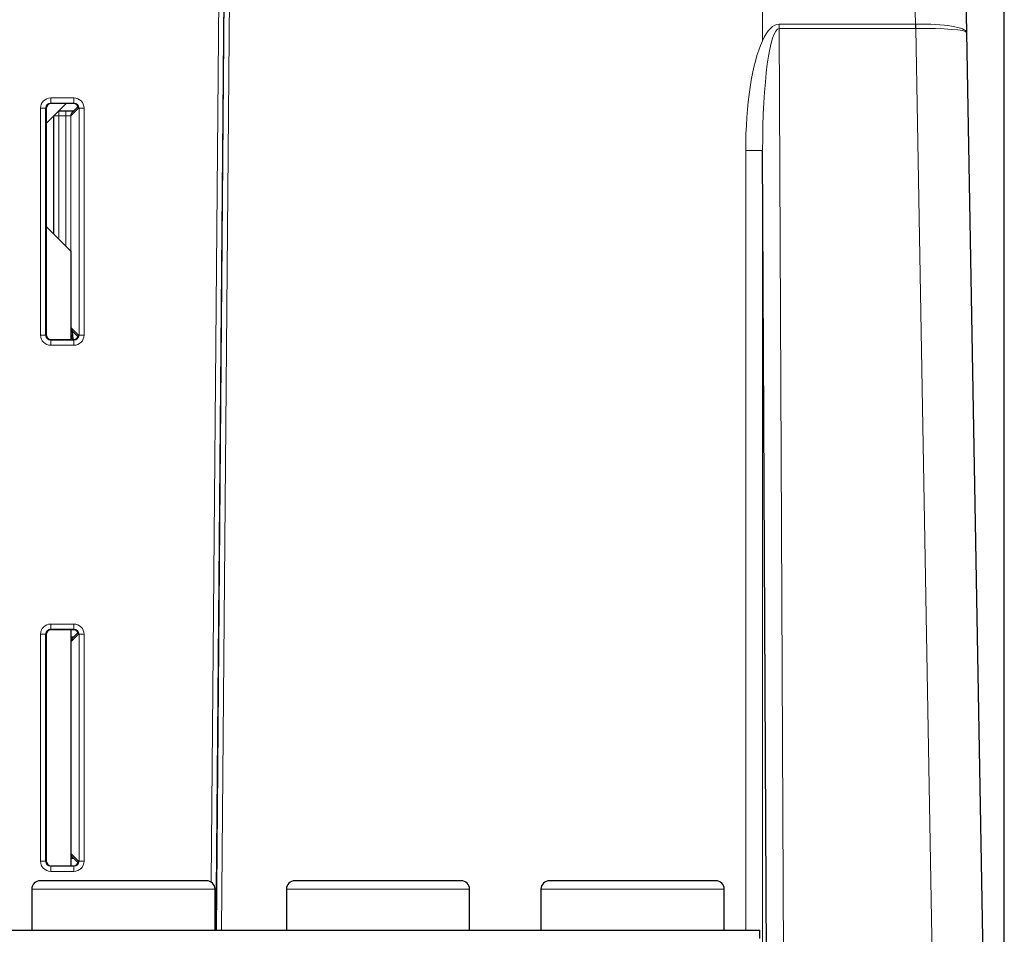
# Paper-space layout 'Blatt5' of a CAD drawing. Header units: millimetres. Extents: x 5 to 418, y 2 to 292.
# Tile 22 of 32: x 241 to 280, y 157 to 193. Entities that reach past the tile are written whole.
import ezdxf

# ---------------------------------------------------------------- set-up
doc = ezdxf.new("R2010")
doc.units = ezdxf.units.MM
doc.layers.add('SLD-0', color=7, linetype='Continuous')
doc.styles.add('SLDTEXTSTYLE0', font='TXT', dxfattribs={"width": 0.605})
doc.dimstyles.new('SLDDIMSTYLE5', dxfattribs={"dimtxt": 3.5, "dimasz": 3.5, "dimexe": 0, "dimexo": 0.0625, "dimgap": 0.875, "dimtad": 1, "dimlfac": 1.5, "dimrnd": 1e-09, "dimzin": 12, "dimdsep": 46, "dimtxsty": 'SLDTEXTSTYLE0', "dimsah": 1, "dimcen": 0.09, "dimadec": 0, "dimazin": 3, "dimtfac": 1, "dimtofl": 0, "dimtmove": 0, "dimatfit": 3, "dimfxl": 1, "dimfrac": 2, "dimtolj": 1, "dimtzin": 12, "dimarcsym": 0})

# ---------------------------------------------------------------- blocks, each defined once
blk = doc.blocks.new('_D_35')
at = {"layer": 'SLD-0', "color": 7}
for p, q in [((166.22, 121.634), (166.22, 250.861)), ((279.553, 121.634), (279.553, 250.861)), ((166.22, 249.861), (279.553, 249.861))]:
    blk.add_line(p, q, dxfattribs=at)
for points in [[(166.22, 249.861), (169.72, 249.401), (169.72, 250.321)], [(279.553, 249.861), (276.053, 250.321), (276.053, 249.401)]]:
    blk.add_solid(points, dxfattribs=at)
at = {"layer": 'SLD-0', "color": 7, "insert": (218.876, 254.373), "char_height": 3.5, "attachment_point": 1, "style": 'SLDTEXTSTYLE0'}
blk.add_mtext('170', dxfattribs=at)

psp = doc.layouts.new('Blatt5')

# ---------------------------------------------------------------- linework, layer by layer
at = {"color": 7, "linetype": 'Continuous', "lineweight": 18}
for p, q in [((270.0502, 198.101), (270.0502, 192.5309)), ((276.063, 193.1906), (275.9754, 198.101)), ((248.3986, 159.4891), (248.7105, 195.2378)), ((248.9197, 195.236), (248.6028, 157.6077)), ((248.6076, 157.6077), (248.9234, 195.1027)), ((249.1233, 195.101), (248.8076, 157.6077)), ((270.7062, 193.1906), (270.7062, 193.0146)), ((270.7062, 193.1906), (276.063, 193.1906)), ((270.7062, 193.0146), (270.9653, 138.7917)), ((276.063, 193.0146), (270.7062, 193.0146)), ((276.063, 193.1906), (276.063, 193.0146)), ((277.042, 138.7917), (276.0755, 193.0147)), ((242.0975, 190.2901), (243.009, 190.2901)), ((242.0975, 190.2901), (242.0975, 190.0901)), ((243.009, 190.0901), (243.009, 190.2901)), ((241.6976, 180.9786), (241.6976, 189.8901)), ((241.6976, 189.8901), (241.8976, 189.8901)), ((241.8976, 189.8901), (241.8976, 180.9786)), ((241.9174, 189.8703), (241.8976, 189.8901)), ((243.009, 190.0901), (242.0975, 190.0901)), ((242.0975, 190.0901), (242.1174, 190.0702)), ((243.188, 189.8922), (242.8901, 189.5943)), ((242.9892, 190.0702), (243.009, 190.0901)), ((243.209, 189.8901), (243.1892, 189.8703)), ((243.209, 180.9786), (243.209, 189.8901)), ((243.209, 189.8901), (243.409, 189.8901)), ((243.409, 189.8901), (243.409, 180.9786)), ((242.22, 189.5874), (242.42, 189.5874)), ((242.42, 189.7874), (242.42, 189.5874)), ((242.42, 189.5874), (242.42, 184.7414)), ((242.6901, 189.5874), (242.42, 189.5874)), ((242.6901, 189.7874), (242.6901, 189.5874)), ((242.6901, 184.4713), (242.6901, 189.5874)), ((242.8901, 189.5943), (242.8901, 183.3761)), ((269.3951, 157.6077), (269.3951, 188.2253)), ((269.3951, 188.2253), (270.0617, 188.2253)), ((270.0617, 188.2253), (270.0617, 133.9677)), ((241.8976, 180.9786), (241.9174, 180.9984)), ((242.8901, 181.2744), (243.188, 180.9765)), ((242.9282, 180.7985), (242.9065, 181.0801)), ((243.1892, 180.9984), (243.209, 180.9786)), ((241.6976, 180.9786), (241.8976, 180.9786)), ((242.1174, 180.7985), (242.0975, 180.7786)), ((242.0975, 180.5787), (242.0975, 180.7786)), ((242.0975, 180.7786), (243.009, 180.7786)), ((243.009, 180.7786), (242.9892, 180.7985)), ((243.009, 180.7786), (243.009, 180.5787)), ((243.209, 180.9786), (243.409, 180.9786)), ((243.009, 180.5787), (242.0975, 180.5787)), ((242.0975, 169.6234), (242.0975, 169.4234)), ((242.0975, 169.6234), (243.009, 169.6234)), ((243.009, 169.4234), (242.0975, 169.4234)), ((242.0975, 169.4234), (242.1174, 169.4036)), ((242.9892, 169.4036), (243.009, 169.4234)), ((243.009, 169.6234), (243.009, 169.4234)), ((241.6976, 160.3119), (241.6976, 169.2234)), ((241.6976, 169.2234), (241.8976, 169.2234)), ((241.8976, 169.2234), (241.8976, 160.3119)), ((241.9174, 169.2036), (241.8976, 169.2234)), ((243.188, 169.2255), (242.8901, 168.9276)), ((243.209, 169.2234), (243.1892, 169.2036)), ((243.209, 160.3119), (243.209, 169.2234)), ((243.209, 169.2234), (243.409, 169.2234)), ((243.409, 169.2234), (243.409, 160.3119)), ((242.8901, 166.826), (242.8901, 160.6077)), ((242.8901, 160.6077), (243.188, 160.3098)), ((241.6976, 160.3119), (241.8976, 160.3119)), ((241.8976, 160.3119), (241.9174, 160.3318)), ((242.1174, 160.1318), (242.0975, 160.112)), ((242.0975, 160.112), (243.009, 160.112)), ((242.0975, 160.112), (242.0975, 159.912)), ((243.009, 160.112), (242.9892, 160.1318)), ((243.009, 160.112), (243.009, 159.912)), ((243.1892, 160.3318), (243.209, 160.3119)), ((243.209, 160.3119), (243.409, 160.3119)), ((243.009, 159.912), (242.0975, 159.912)), ((248.5533, 159.2077), (241.3533, 159.2077)), ((258.5533, 159.2077), (251.3533, 159.2077)), ((268.5533, 159.2077), (261.3533, 159.2077))]:
    psp.add_line(p, q, dxfattribs=at)
at = {"color": 7, "linetype": 'Continuous', "lineweight": 25}
for p, q in [((277.9756, 198.107), (278.069, 192.8679)), ((248.9105, 195.2361), (248.5821, 157.6077)), ((278.069, 192.8679), (279.03, 138.9558)), ((241.9174, 189.2854), (242.7022, 190.0702)), ((242.9892, 190.0702), (242.1174, 190.0702)), ((243.1696, 189.9567), (242.9486, 189.7357)), ((241.9174, 189.8703), (241.9174, 180.9984)), ((242.22, 184.9414), (242.22, 189.5874)), ((242.42, 189.7874), (242.6901, 189.7874)), ((270.2987, 138.6157), (270.0617, 188.2253)), ((242.8866, 184.2747), (241.9174, 185.244)), ((242.8866, 184.2747), (242.8866, 180.7985)), ((242.9486, 181.133), (243.1696, 180.912)), ((242.9792, 180.8022), (242.9543, 181.1286)), ((242.1174, 180.7985), (242.9892, 180.7985)), ((242.9892, 169.4036), (242.1174, 169.4036)), ((242.8866, 169.4036), (242.8866, 160.1318)), ((241.9174, 169.2036), (241.9174, 160.3318)), ((243.1696, 169.29), (242.9486, 169.0691)), ((242.1174, 160.1318), (242.9892, 160.1318)), ((242.9486, 160.4663), (243.1696, 160.2454)), ((241.3533, 159.2077), (241.3533, 157.6077)), ((248.5533, 157.6077), (248.5533, 159.2077)), ((251.3533, 159.2077), (251.3533, 157.6077)), ((258.5533, 157.6077), (258.5533, 159.2077)), ((261.3533, 159.2077), (261.3533, 157.6077)), ((268.5533, 157.6077), (268.5533, 159.2077)), ((239.9533, 157.6077), (269.9533, 157.6077)), ((269.9533, 157.2771), (269.9533, 157.6077))]:
    psp.add_line(p, q, dxfattribs=at)
at = {"color": 7, "linetype": 'Continuous', "lineweight": 18}
for centre, radius, start, end in [((413.2572, 195.548), 137.2051, 180.984463, 181.057951), ((243.09, 189.5944), 0.1999, 135.00151, 180.01956), ((243.09, 181.2743), 0.1999, 179.98044, 224.99849), ((243.09, 168.9277), 0.1999, 135.00151, 180.01956), ((243.09, 160.6077), 0.1999, 179.98044, 224.99849)]:
    psp.add_arc(centre, radius, start, end, dxfattribs=at)
at = {"color": 7, "linetype": 'Continuous', "lineweight": 25}
for centre, start, end in [((241.6866, 159.2077), 90, 180), ((248.2199, 159.2077), 0, 90), ((251.6866, 159.2077), 90, 180), ((258.2199, 159.2077), 0, 90), ((261.6866, 159.2077), 90, 180), ((268.2199, 159.2077), 0, 90)]:
    psp.add_arc(centre, 0.3333, start, end, dxfattribs=at)
at = {"color": 7, "linetype": 'Continuous', "lineweight": 18}
for centre, major_axis, ratio, start_param, end_param in [((270.7286, 188.1403), (-0.0241, 5.0503), 0.2640081, 6.2819239, 6.7987945), ((270.7286, 188.1403), (-0.0233, 4.8743), 0.1367705, 6.2819239, 7.8358863), ((275.8893, 202.9328), (-0.1838, 9.7422), 0.2052543, 3.1364997, 3.1412051), ((275.8893, 202.7568), (-0.1877, 9.7421), 0.2736721, 3.1363193, 3.1410247), ((276.0693, 192.8322), (1.9997, 0.0356), 0.1791586, 0, 1.566091), ((276.0693, 192.8322), (1.9997, 0.0356), 0.091168, 0, 1.566091), ((270.7286, 188.1403), (-0.0241, 5.0503), 0.2640081, 0.5156092, 1.552701), ((242.0976, 189.89), (0.2829, -0.2829), 0.9996955, 2.3563468, 3.9268385), ((243.0089, 189.89), (-0.2829, -0.2829), 0.9996955, 2.3563468, 3.9268385), ((242.0976, 189.89), (0.1416, -0.1416), 0.999087, 2.3563468, 3.9268385), ((243.0089, 189.89), (0.1416, 0.1416), 0.999087, 5.4979394, 7.0684312), ((242.6901, 189.5944), (0.2, 0), 0.0349101, 4.712389, 6.265732), ((242.0976, 180.9787), (0.2829, 0.2829), 0.9996955, 2.3563468, 3.9268385), ((242.0976, 180.9787), (0.1416, 0.1416), 0.999087, 2.3563468, 3.9268385), ((243.0089, 180.9787), (-0.2829, 0.2829), 0.9996955, 2.3563468, 3.9268385), ((243.0089, 180.9787), (0.1416, -0.1416), 0.999087, 5.4979394, 7.0684312), ((242.0976, 169.2233), (0.2829, -0.2829), 0.9996955, 2.3563468, 3.9268385), ((242.0976, 169.2233), (0.1416, -0.1416), 0.999087, 2.3563468, 3.9268385), ((243.0089, 169.2233), (-0.2829, -0.2829), 0.9996955, 2.3563468, 3.9268385), ((243.0089, 169.2233), (0.1416, 0.1416), 0.999087, 5.4979394, 7.0684312), ((242.0976, 160.312), (0.2829, 0.2829), 0.9996955, 2.3563468, 3.9268385), ((242.0976, 160.312), (0.1416, 0.1416), 0.999087, 2.3563468, 3.9268385), ((243.0089, 160.312), (0.1416, -0.1416), 0.999087, 5.4979394, 7.0684312), ((243.0089, 160.312), (-0.2829, 0.2829), 0.9996955, 2.3563468, 3.9268385)]:
    psp.add_ellipse(centre, major_axis=major_axis, ratio=ratio, start_param=start_param, end_param=end_param, dxfattribs=at)
at = {"color": 7, "linetype": 'Continuous', "lineweight": 25}
for centre, major_axis, ratio, start_param, end_param in [((242.1174, 189.8702), (0.1415, -0.1415), 0.9996955, 2.3563468, 3.9268385), ((242.9891, 189.8702), (-0.1415, -0.1415), 0.9996955, 2.3563468, 3.9268385), ((242.6901, 189.7944), (0.4, 0), 0.0174551, 4.712389, 5.5117788), ((242.1174, 180.9985), (0.1415, 0.1415), 0.9996955, 2.3563468, 3.9268385), ((242.6901, 181.0743), (0.4, 0), 0.0174551, 0.6727804, 0.9943118), ((242.9891, 180.9985), (-0.1415, 0.1415), 0.9996955, 2.3563468, 3.9268385), ((242.1174, 169.2035), (0.1415, -0.1415), 0.9996955, 2.3563468, 3.9268385), ((242.9891, 169.2035), (-0.1415, -0.1415), 0.9996955, 2.3563468, 3.9268385), ((242.6901, 169.1277), (0.4, 0), 0.0174551, 5.2260265, 5.5117788), ((242.1174, 160.3318), (0.1415, 0.1415), 0.9996955, 2.3563468, 3.9268385), ((242.6901, 160.4076), (0.4, 0), 0.0174551, 0.6727804, 1.0571588), ((242.9891, 160.3318), (-0.1415, 0.1415), 0.9996955, 2.3563468, 3.9268385)]:
    psp.add_ellipse(centre, major_axis=major_axis, ratio=ratio, start_param=start_param, end_param=end_param, dxfattribs=at)
for points in [[(244.9533, 159.541), (244.5252, 159.541), (243.6691, 159.541), (242.5893, 159.541), (241.8339, 159.541), (241.7357, 159.541), (241.6866, 159.541)], [(248.2199, 159.541), (248.1708, 159.541), (248.0726, 159.541), (247.3172, 159.541), (246.2374, 159.541), (245.3813, 159.541), (244.9533, 159.541)], [(258.2199, 159.541), (258.1708, 159.541), (258.0726, 159.541), (257.3172, 159.541), (256.2374, 159.541), (254.9533, 159.541), (253.6691, 159.541), (252.5893, 159.541), (251.8339, 159.541), (251.7357, 159.541), (251.6866, 159.541)], [(268.2199, 159.541), (268.1708, 159.541), (268.0726, 159.541), (267.3172, 159.541), (266.2374, 159.541), (264.9533, 159.541), (263.6691, 159.541), (262.5893, 159.541), (261.8339, 159.541), (261.7357, 159.541), (261.6866, 159.541)]]:
    psp.add_open_spline(points, degree=3, dxfattribs=at)

# ---------------------------------------------------------------- dimensions: what is measured, and where the dimension line sits
at = {"layer": 'SLD-0', "color": 7}
dim = psp.add_linear_dim(base=(279.5533, 249.8615), p1=(166.22, 121.6344), p2=(279.5533, 121.6344), dimstyle='SLDDIMSTYLE5', dxfattribs=at)
dim.commit()
dim.dimension.update_dxf_attribs({"geometry": '_D_35', "text_midpoint": (222.8866, 249.8615), "dimtype": 160})

doc.saveas('drawing.dxf')
